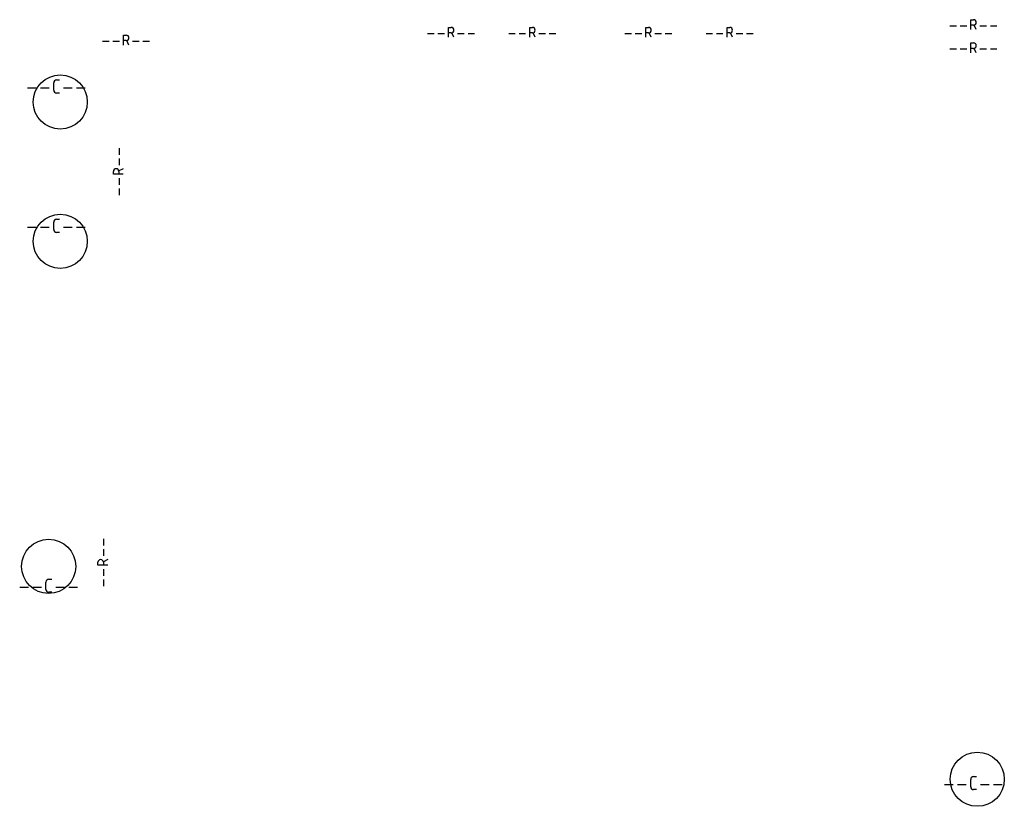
# Model space of a CAD drawing. Extents: x -147 to 107, y -22 to 181.
import ezdxf

# ---------------------------------------------------------------- set-up
doc = ezdxf.new("R2010")
doc.units = 0
doc.layers.add('105', color=59, linetype='CONTINUOUS')

msp = doc.modelspace()

# ---------------------------------------------------------------- linework, layer by layer
at = {"layer": '105'}
for p, q in [((98.3443, 178.7286), (98.3443, 181.2714)), ((98.3443, 181.2714), (99.0507, 181.2714)), ((-36.6557, 176.7286), (-36.6557, 179.2714)), ((-36.6557, 179.2714), (-35.9493, 179.2714)), ((-15.6557, 176.7286), (-15.6557, 179.2714)), ((-15.6557, 179.2714), (-14.9493, 179.2714)), ((14.3443, 176.7286), (14.3443, 179.2714)), ((14.3443, 179.2714), (15.0507, 179.2714)), ((35.3443, 176.7286), (35.3443, 179.2714)), ((35.3443, 179.2714), (36.0507, 179.2714)), ((92.9155, 179.7175), (94.6107, 179.7175)), ((95.593, 179.7175), (97.2882, 179.7175)), ((99.0507, 179.8587), (98.3443, 179.8587)), ((99.757, 178.7286), (99.1919, 179.8587)), ((100.7118, 179.7175), (102.407, 179.7175)), ((103.3893, 179.7175), (105.0845, 179.7175)), ((-126.0845, 175.7175), (-124.3893, 175.7175)), ((-123.407, 175.7175), (-121.7118, 175.7175)), ((-120.6557, 174.7286), (-120.6557, 177.2714)), ((-120.6557, 177.2714), (-119.9493, 177.2714)), ((-119.9493, 175.8587), (-120.6557, 175.8587)), ((-119.243, 174.7286), (-119.8081, 175.8587)), ((-118.2882, 175.7175), (-116.593, 175.7175)), ((-115.6107, 175.7175), (-113.9155, 175.7175)), ((-42.0845, 177.7175), (-40.3893, 177.7175)), ((-39.407, 177.7175), (-37.7118, 177.7175)), ((-35.9493, 177.8587), (-36.6557, 177.8587)), ((-35.243, 176.7286), (-35.8081, 177.8587)), ((-34.2882, 177.7175), (-32.593, 177.7175)), ((-31.6107, 177.7175), (-29.9155, 177.7175)), ((-21.0845, 177.7175), (-19.3893, 177.7175)), ((-18.407, 177.7175), (-16.7118, 177.7175)), ((-14.9493, 177.8587), (-15.6557, 177.8587)), ((-14.243, 176.7286), (-14.8081, 177.8587)), ((-13.2882, 177.7175), (-11.593, 177.7175)), ((-10.6107, 177.7175), (-8.9155, 177.7175)), ((8.9155, 177.7175), (10.6107, 177.7175)), ((11.593, 177.7175), (13.2882, 177.7175)), ((15.0507, 177.8587), (14.3443, 177.8587)), ((15.757, 176.7286), (15.1919, 177.8587)), ((16.7118, 177.7175), (18.407, 177.7175)), ((19.3893, 177.7175), (21.0845, 177.7175)), ((29.9155, 177.7175), (31.6107, 177.7175)), ((32.593, 177.7175), (34.2882, 177.7175)), ((36.0507, 177.8587), (35.3443, 177.8587)), ((36.757, 176.7286), (36.1919, 177.8587)), ((37.7118, 177.7175), (39.407, 177.7175)), ((40.3893, 177.7175), (42.0845, 177.7175)), ((92.9155, 173.7175), (94.6107, 173.7175)), ((95.593, 173.7175), (97.2882, 173.7175)), ((98.3443, 172.7286), (98.3443, 175.2714)), ((98.3443, 175.2714), (99.0507, 175.2714)), ((99.0507, 173.8587), (98.3443, 173.8587)), ((99.757, 172.7286), (99.1919, 173.8587)), ((100.7118, 173.7175), (102.407, 173.7175)), ((103.3893, 173.7175), (105.0845, 173.7175)), ((-137.9407, 165.6952), (-137.1873, 165.6952)), ((-145.4801, 163.6233), (-143.2199, 163.6233)), ((-142.0801, 163.6233), (-139.8199, 163.6233)), ((-138.6941, 163.0582), (-138.6941, 164.9418)), ((-136.1801, 163.6233), (-133.9199, 163.6233)), ((-132.7801, 163.6233), (-130.5199, 163.6233)), ((-137.1873, 162.3048), (-137.9407, 162.3048)), ((-121.7175, 146.3893), (-121.7175, 148.0845)), ((-121.7175, 143.7118), (-121.7175, 145.407)), ((-120.7286, 142.757), (-121.8587, 142.1919)), ((-123.2714, 141.3443), (-123.2714, 142.0507)), ((-120.7286, 141.3443), (-123.2714, 141.3443)), ((-121.8587, 142.0507), (-121.8587, 141.3443)), ((-121.7175, 138.593), (-121.7175, 140.2882)), ((-121.7175, 135.9155), (-121.7175, 137.6107)), ((-145.4801, 127.6233), (-143.2199, 127.6233)), ((-142.0801, 127.6233), (-139.8199, 127.6233)), ((-138.6941, 127.0582), (-138.6941, 128.9418)), ((-137.9407, 129.6952), (-137.1873, 129.6952)), ((-136.1801, 127.6233), (-133.9199, 127.6233)), ((-132.7801, 127.6233), (-130.5199, 127.6233)), ((-137.1873, 126.3048), (-137.9407, 126.3048)), ((-125.7175, 45.3893), (-125.7175, 47.0845)), ((-125.7175, 42.7118), (-125.7175, 44.407)), ((-127.2714, 40.3443), (-127.2714, 41.0507)), ((-124.7286, 41.757), (-125.8587, 41.1919)), ((-125.8587, 41.0507), (-125.8587, 40.3443)), ((-124.7286, 40.3443), (-127.2714, 40.3443)), ((-125.7175, 37.593), (-125.7175, 39.2882)), ((-140.6941, 34.0582), (-140.6941, 35.9418)), ((-139.9407, 36.6952), (-139.1873, 36.6952)), ((-125.7175, 34.9155), (-125.7175, 36.6107)), ((-147.4801, 34.6233), (-145.2199, 34.6233)), ((-144.0801, 34.6233), (-141.8199, 34.6233)), ((-139.1873, 33.3048), (-139.9407, 33.3048)), ((-138.1801, 34.6233), (-135.9199, 34.6233)), ((-134.7801, 34.6233), (-132.5199, 34.6233)), ((98.3059, -16.9418), (98.3059, -15.0582)), ((99.0593, -14.3048), (99.8127, -14.3048)), ((91.5199, -16.3767), (93.7801, -16.3767)), ((94.9199, -16.3767), (97.1801, -16.3767)), ((99.8127, -17.6952), (99.0593, -17.6952)), ((100.8199, -16.3767), (103.0801, -16.3767)), ((104.2199, -16.3767), (106.4801, -16.3767))]:
    msp.add_line(p, q, dxfattribs=at)
for centre in [(-137, 160), (-137, 124), (-140, 40), (100, -15)]:
    msp.add_circle(centre, 7, dxfattribs=at)
for centre, radius, start, end in [((99.0507, 180.5651), 0.7063, 270, 90), ((-35.9493, 178.5651), 0.7063, 270, 90), ((-14.9493, 178.5651), 0.7063, 270, 90), ((15.0507, 178.5651), 0.7063, 270, 90), ((36.0507, 178.5651), 0.7063, 270, 90), ((-119.9493, 176.5651), 0.7063, 270, 90), ((99.0507, 174.5651), 0.7063, 270, 90), ((-137.9407, 164.9418), 0.7534, 90.0005, 180), ((-137.9407, 163.0582), 0.7534, 179.9998, 270), ((-122.5651, 142.0507), 0.7063, 0, 180), ((-137.9407, 128.9418), 0.7534, 90.0005, 180), ((-137.9407, 127.0582), 0.7534, 179.9998, 270), ((-126.5651, 41.0507), 0.7063, 0, 180), ((-139.9407, 35.9418), 0.7534, 90.0005, 180), ((-139.9407, 34.0582), 0.7534, 179.9998, 270), ((99.0593, -15.0582), 0.7534, 90.0002, 180), ((99.0593, -16.9418), 0.7534, 180.0002, 270)]:
    msp.add_arc(centre, radius, start, end, dxfattribs=at)

doc.saveas('drawing.dxf')
